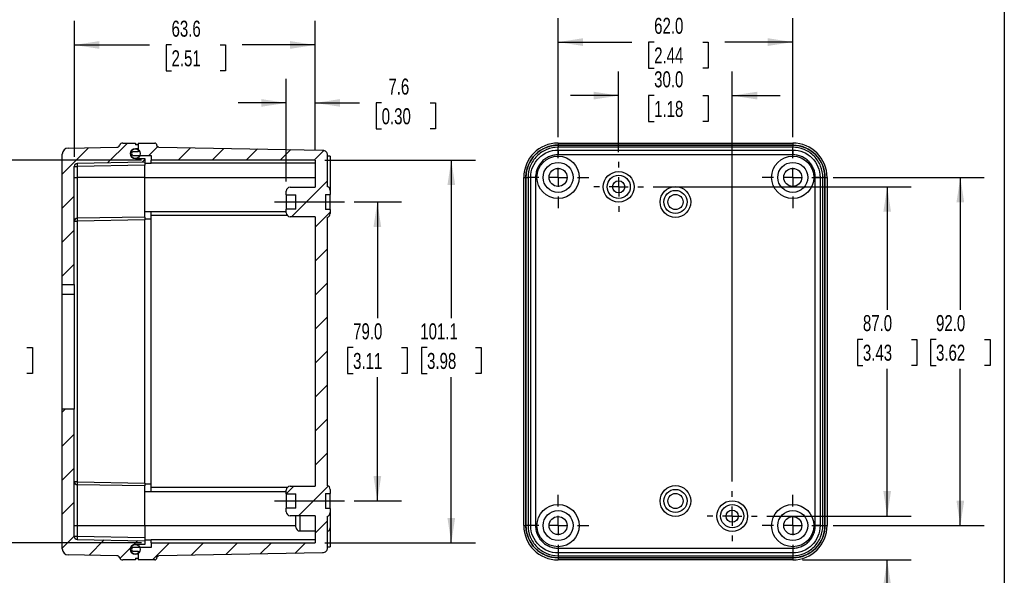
# Model space of a CAD drawing. Header units: millimetres. Extents: x 6 to 273, y 6 to 210.
# Tile 7 of 12: x 143 to 273, y 78 to 151. Entities that reach past the tile are written whole.
import ezdxf

# ---------------------------------------------------------------- set-up
doc = ezdxf.new("R2010")
doc.units = ezdxf.units.MM
doc.linetypes.add('CENTERX2', pattern=[20.32, 12.7, -2.54, 2.54, -2.54])
for name, color, linetype in [('CENTER', 40, 'CENTERX2'), ('DIMENSIONS', 140, 'Continuous'), ('TEXT', 140, 'Continuous')]:
    doc.layers.add(name, color=color, linetype=linetype)
doc.styles.add('SLDTEXTSTYLE0', font='TXT', dxfattribs={"width": 0.7})
doc.dimstyles.new('SLDDIMSTYLE0', dxfattribs={"dimtxt": 2.158008, "dimasz": 3.302, "dimexe": 0, "dimexo": 0.0625, "dimgap": 0.539502, "dimtad": 0, "dimtih": 1, "dimtoh": 1, "dimdec": 1, "dimlfac": 2, "dimrnd": 1e-09, "dimzin": 12, "dimdsep": 46, "dimtxsty": 'SLDTEXTSTYLE0', "dimsah": 1, "dimcen": 0.09, "dimadec": 0, "dimazin": 3, "dimtfac": 1, "dimtdec": 1, "dimtofl": 0, "dimtmove": 0, "dimatfit": 3, "dimfxl": 0, "dimfrac": 2, "dimtolj": 1, "dimtzin": 12, "dimarcsym": 0})
doc.dimstyles.new('SLDDIMSTYLE2', dxfattribs={"dimtxt": 2.158008, "dimasz": 3.302, "dimexe": 0, "dimexo": 0.0625, "dimgap": 0.539502, "dimtad": 0, "dimtih": 1, "dimtoh": 1, "dimdec": 1, "dimlfac": 2, "dimrnd": 1e-09, "dimzin": 12, "dimdsep": 46, "dimtxsty": 'SLDTEXTSTYLE0', "dimsah": 1, "dimcen": 0.09, "dimadec": 0, "dimazin": 3, "dimtfac": 1, "dimtdec": 1, "dimtmove": 0, "dimatfit": 0, "dimfxl": 0, "dimfrac": 2, "dimtolj": 1, "dimtzin": 12, "dimarcsym": 0})
doc.dimstyles.new('SLDDIMSTYLE3', dxfattribs={"dimtxt": 2.158008, "dimasz": 3.302, "dimexe": 0, "dimexo": 0.0625, "dimgap": 0.539502, "dimtad": 0, "dimtih": 1, "dimtoh": 1, "dimdec": 1, "dimlfac": 2, "dimrnd": 1e-09, "dimzin": 4, "dimdsep": 46, "dimtxsty": 'SLDTEXTSTYLE0', "dimsah": 1, "dimcen": 0.09, "dimadec": 0, "dimazin": 1, "dimtfac": 1, "dimtdec": 1, "dimtofl": 0, "dimtmove": 0, "dimatfit": 3, "dimfxl": 0, "dimfrac": 2, "dimtolj": 1, "dimtzin": 12, "dimarcsym": 0})
doc.dimstyles.new('SLDDIMSTYLE4', dxfattribs={"dimtxt": 2.158008, "dimasz": 3.302, "dimexe": 0, "dimexo": 0.0625, "dimgap": 0.539502, "dimtad": 0, "dimtih": 1, "dimtoh": 1, "dimdec": 1, "dimlfac": 2, "dimrnd": 1e-09, "dimzin": 4, "dimdsep": 46, "dimtxsty": 'SLDTEXTSTYLE0', "dimsah": 1, "dimcen": 0.09, "dimadec": 0, "dimazin": 1, "dimtfac": 1, "dimtdec": 1, "dimtmove": 0, "dimatfit": 0, "dimfxl": 0, "dimfrac": 2, "dimtolj": 1, "dimtzin": 12, "dimarcsym": 0})

# ---------------------------------------------------------------- blocks, each defined once
blk = doc.blocks.new('_D_9')
at = {"layer": 'DIMENSIONS'}
for p, q in [((222.1, 133.53), (222.1, 144.19)), ((237.1, 90.03), (237.1, 144.19)), ((222.1, 141.01), (215.75, 141.01)), ((226.79, 141.01), (226.06, 141.01)), ((226.06, 141.01), (226.06, 137.58)), ((233.2, 141.01), (233.92, 141.01)), ((233.92, 141.01), (233.92, 137.58)), ((237.1, 141.01), (243.45, 141.01)), ((226.06, 137.58), (226.79, 137.58)), ((233.92, 137.58), (233.2, 137.58))]:
    blk.add_line(p, q, dxfattribs=at)
for points in [[(222.1, 141.01), (218.8, 141.52), (218.8, 140.5)], [(237.1, 141.01), (240.4, 140.5), (240.4, 141.52)]]:
    blk.add_solid(points, dxfattribs=at)
at = {"layer": 'DIMENSIONS', "char_height": 2.117, "attachment_point": 1, "style": 'SLDTEXTSTYLE0'}
for s, insert in [('30.0', (226.79, 144.22)), ('1.18', (226.79, 140.31))]:
    blk.add_mtext(s, dxfattribs=dict(at, insert=insert))
blk = doc.blocks.new('_D_10')
at = {"layer": 'DIMENSIONS'}
for p, q in [((226.67, 128.96), (260.75, 128.96)), ((257.58, 128.96), (257.58, 112.73)), ((254.37, 108.81), (253.65, 108.81)), ((253.65, 108.81), (253.65, 105.38)), ((260.78, 108.81), (261.51, 108.81)), ((261.51, 108.81), (261.51, 105.38)), ((253.65, 105.38), (254.37, 105.38)), ((261.51, 105.38), (260.78, 105.38)), ((257.58, 85.46), (257.58, 104.9)), ((241.67, 85.46), (260.75, 85.46))]:
    blk.add_line(p, q, dxfattribs=at)
for points in [[(257.58, 128.96), (257.07, 125.66), (258.08, 125.66)], [(257.58, 85.46), (258.08, 88.76), (257.07, 88.76)]]:
    blk.add_solid(points, dxfattribs=at)
at = {"layer": 'DIMENSIONS', "char_height": 2.117, "attachment_point": 1, "style": 'SLDTEXTSTYLE0'}
for s, insert in [('87.0', (254.37, 112.02)), ('3.43', (254.37, 108.11))]:
    blk.add_mtext(s, dxfattribs=dict(at, insert=insert))
blk = doc.blocks.new('_D_11')
at = {"layer": 'DIMENSIONS'}
for p, q in [((257.58, 85.46), (257.58, 91.81)), ((241.67, 85.46), (260.75, 85.46)), ((246.37, 79.68), (260.75, 79.68)), ((257.58, 72.14), (257.58, 79.68)), ((260.65, 72.14), (257.58, 72.14)), ((264.54, 72.14), (263.82, 72.14)), ((263.82, 72.14), (263.82, 68.71)), ((270.95, 72.14), (271.68, 72.14)), ((271.68, 72.14), (271.68, 68.71)), ((263.82, 68.71), (264.54, 68.71)), ((271.68, 68.71), (270.95, 68.71))]:
    blk.add_line(p, q, dxfattribs=at)
for points in [[(257.58, 85.46), (258.08, 88.76), (257.07, 88.76)], [(257.58, 79.68), (257.07, 76.37), (258.08, 76.37)]]:
    blk.add_solid(points, dxfattribs=at)
at = {"layer": 'DIMENSIONS', "char_height": 2.117, "attachment_point": 1, "style": 'SLDTEXTSTYLE0'}
for s, insert in [('11.6', (264.54, 75.35)), ('0.46', (264.54, 71.44))]:
    blk.add_mtext(s, dxfattribs=dict(at, insert=insert))
blk = doc.blocks.new('_D_12')
at = {"layer": 'DIMENSIONS'}
for p, q in [((214.1, 135.54), (214.1, 151.25)), ((245.1, 135.54), (245.1, 151.25)), ((214.1, 148.08), (223.86, 148.08)), ((226.79, 148.08), (226.06, 148.08)), ((226.06, 148.08), (226.06, 144.65)), ((233.2, 148.08), (233.92, 148.08)), ((233.92, 148.08), (233.92, 144.65)), ((245.1, 148.08), (236.12, 148.08)), ((226.06, 144.65), (226.79, 144.65)), ((233.92, 144.65), (233.2, 144.65))]:
    blk.add_line(p, q, dxfattribs=at)
for points in [[(214.1, 148.08), (217.4, 147.57), (217.4, 148.59)], [(245.1, 148.08), (241.8, 148.59), (241.8, 147.57)]]:
    blk.add_solid(points, dxfattribs=at)
at = {"layer": 'DIMENSIONS', "char_height": 2.117, "attachment_point": 1, "style": 'SLDTEXTSTYLE0'}
for s, insert in [('62.0', (226.79, 151.29)), ('2.44', (226.79, 147.38))]:
    blk.add_mtext(s, dxfattribs=dict(at, insert=insert))
blk = doc.blocks.new('_D_13')
at = {"layer": 'DIMENSIONS'}
for p, q in [((250.44, 130.21), (270.41, 130.21)), ((267.24, 130.21), (267.24, 112.73)), ((264.03, 108.81), (263.31, 108.81)), ((263.31, 108.81), (263.31, 105.38)), ((270.44, 108.81), (271.17, 108.81)), ((271.17, 108.81), (271.17, 105.38)), ((263.31, 105.38), (264.03, 105.38)), ((271.17, 105.38), (270.44, 105.38)), ((267.24, 84.21), (267.24, 104.9)), ((250.44, 84.21), (270.41, 84.21))]:
    blk.add_line(p, q, dxfattribs=at)
for points in [[(267.24, 130.21), (266.73, 126.91), (267.75, 126.91)], [(267.24, 84.21), (267.75, 87.51), (266.73, 87.51)]]:
    blk.add_solid(points, dxfattribs=at)
at = {"layer": 'DIMENSIONS', "char_height": 2.117, "attachment_point": 1, "style": 'SLDTEXTSTYLE0'}
for s, insert in [('92.0', (264.03, 112.02)), ('3.62', (264.03, 108.11))]:
    blk.add_mtext(s, dxfattribs=dict(at, insert=insert))
blk = doc.blocks.new('SW_CENTERMARKSYMBOL_5')
at = {"layer": 'CENTER', "color": 0}
for p, q in [((0, 2.54), (0, 3.3)), ((-2.54, 0), (-3.3, 0)), ((0, 0), (-1.27, 0)), ((0, 0), (0, 1.27)), ((0, 0), (0, -1.27)), ((0, 0), (1.27, 0)), ((2.54, 0), (3.3, 0)), ((0, -2.54), (0, -3.3))]:
    blk.add_line(p, q, dxfattribs=at)
blk = doc.blocks.new('SW_CENTERMARKSYMBOL_6')
at = {"layer": 'CENTER', "color": 0}
for p, q in [((0, 2.54), (0, 3.3)), ((-2.54, 0), (-3.3, 0)), ((0, 0), (-1.27, 0)), ((0, 0), (0, 1.27)), ((0, 0), (0, -1.27)), ((0, 0), (1.27, 0)), ((2.54, 0), (3.3, 0)), ((0, -2.54), (0, -3.3))]:
    blk.add_line(p, q, dxfattribs=at)
blk = doc.blocks.new('SW_CENTERMARKSYMBOL_7')
at = {"layer": 'CENTER', "color": 0}
for p, q in [((0, 2.54), (0, 4.064)), ((-2.54, 0), (-4.064, 0)), ((0, 0), (-1.27, 0)), ((0, 0), (0, 1.27)), ((0, 0), (0, -1.27)), ((0, 0), (1.27, 0)), ((2.54, 0), (4.064, 0)), ((0, -2.54), (0, -4.064))]:
    blk.add_line(p, q, dxfattribs=at)
blk = doc.blocks.new('SW_CENTERMARKSYMBOL_8')
at = {"layer": 'CENTER', "color": 0}
for p, q in [((0, 2.54), (0, 4.064)), ((-2.54, 0), (-4.064, 0)), ((0, 0), (-1.27, 0)), ((0, 0), (0, 1.27)), ((0, 0), (0, -1.27)), ((0, 0), (1.27, 0)), ((2.54, 0), (4.064, 0)), ((0, -2.54), (0, -4.064))]:
    blk.add_line(p, q, dxfattribs=at)
blk = doc.blocks.new('SW_CENTERMARKSYMBOL_9')
at = {"layer": 'CENTER', "color": 0}
for p, q in [((0, 2.54), (0, 4.064)), ((-2.54, 0), (-4.064, 0)), ((0, 0), (-1.27, 0)), ((0, 0), (0, 1.27)), ((0, 0), (0, -1.27)), ((0, 0), (1.27, 0)), ((2.54, 0), (4.064, 0)), ((0, -2.54), (0, -4.064))]:
    blk.add_line(p, q, dxfattribs=at)
blk = doc.blocks.new('SW_CENTERMARKSYMBOL_10')
at = {"layer": 'CENTER', "color": 0}
for p, q in [((0, 2.54), (0, 4.064)), ((-2.54, 0), (-4.064, 0)), ((0, 0), (-1.27, 0)), ((0, 0), (0, 1.27)), ((0, 0), (0, -1.27)), ((0, 0), (1.27, 0)), ((2.54, 0), (4.064, 0)), ((0, -2.54), (0, -4.064))]:
    blk.add_line(p, q, dxfattribs=at)
blk = doc.blocks.new('_D_14')
at = {"layer": 'DIMENSIONS'}
for p, q in [((187.15, 126.96), (193.4, 126.96)), ((190.22, 126.96), (190.22, 111.63)), ((187.02, 107.72), (186.29, 107.72)), ((186.29, 107.72), (186.29, 104.29)), ((193.43, 107.72), (194.15, 107.72)), ((194.15, 107.72), (194.15, 104.29)), ((186.29, 104.29), (187.02, 104.29)), ((194.15, 104.29), (193.43, 104.29)), ((190.22, 87.46), (190.22, 103.8)), ((187.15, 87.46), (193.4, 87.46))]:
    blk.add_line(p, q, dxfattribs=at)
for points in [[(190.22, 126.96), (189.71, 123.66), (190.73, 123.66)], [(190.22, 87.46), (190.73, 90.76), (189.71, 90.76)]]:
    blk.add_solid(points, dxfattribs=at)
at = {"layer": 'DIMENSIONS', "char_height": 2.117, "attachment_point": 1, "style": 'SLDTEXTSTYLE0'}
for s, insert in [('79.0', (187.02, 110.93)), ('3.11', (187.02, 107.02))]:
    blk.add_mtext(s, dxfattribs=dict(at, insert=insert))
blk = doc.blocks.new('_D_15')
at = {"layer": 'DIMENSIONS'}
for p, q in [((150.19, 132.94), (150.19, 150.88)), ((182, 133.76), (182, 150.88)), ((150.19, 147.7), (160.11, 147.7)), ((163.03, 147.7), (162.31, 147.7)), ((162.31, 147.7), (162.31, 144.27)), ((169.44, 147.7), (170.17, 147.7)), ((170.17, 147.7), (170.17, 144.27)), ((182, 147.7), (172.37, 147.7)), ((162.31, 144.27), (163.03, 144.27)), ((170.17, 144.27), (169.44, 144.27))]:
    blk.add_line(p, q, dxfattribs=at)
for points in [[(150.19, 147.7), (153.49, 147.19), (153.49, 148.21)], [(182, 147.7), (178.7, 148.21), (178.7, 147.19)]]:
    blk.add_solid(points, dxfattribs=at)
at = {"layer": 'DIMENSIONS', "char_height": 2.117, "attachment_point": 1, "style": 'SLDTEXTSTYLE0'}
for s, insert in [('63.6', (163.03, 150.91)), ('2.51', (163.03, 147))]:
    blk.add_mtext(s, dxfattribs=dict(at, insert=insert))
blk = doc.blocks.new('_D_16')
at = {"layer": 'DIMENSIONS'}
for p, q in [((178.19, 129.66), (178.19, 143.22)), ((182, 133.76), (182, 143.22)), ((178.19, 140.04), (171.84, 140.04)), ((182, 140.04), (187.86, 140.04)), ((190.79, 140.04), (190.06, 140.04)), ((190.06, 140.04), (190.06, 136.61)), ((197.2, 140.04), (197.92, 140.04)), ((197.92, 140.04), (197.92, 136.61)), ((190.06, 136.61), (190.79, 136.61)), ((197.92, 136.61), (197.2, 136.61))]:
    blk.add_line(p, q, dxfattribs=at)
for points in [[(178.19, 140.04), (174.89, 140.55), (174.89, 139.54)], [(182, 140.04), (185.3, 139.54), (185.3, 140.55)]]:
    blk.add_solid(points, dxfattribs=at)
at = {"layer": 'DIMENSIONS', "char_height": 2.117, "attachment_point": 1, "style": 'SLDTEXTSTYLE0'}
for s, insert in [('7.6', (191.68, 143.26)), ('0.30', (190.79, 139.34))]:
    blk.add_mtext(s, dxfattribs=dict(at, insert=insert))
blk = doc.blocks.new('_D_17')
at = {"layer": 'DIMENSIONS'}
for p, q in [((159.08, 132.49), (137.54, 132.49)), ((140.71, 132.49), (140.71, 111.63)), ((137.51, 107.72), (136.78, 107.72)), ((136.78, 107.72), (136.78, 104.29)), ((143.92, 107.72), (144.64, 107.72)), ((144.64, 107.72), (144.64, 104.29)), ((136.78, 104.29), (137.51, 104.29)), ((144.64, 104.29), (143.92, 104.29)), ((140.71, 81.93), (140.71, 103.8)), ((159.08, 81.93), (137.54, 81.93))]:
    blk.add_line(p, q, dxfattribs=at)
for points in [[(140.71, 132.49), (140.2, 129.19), (141.22, 129.19)], [(140.71, 81.93), (141.22, 85.23), (140.2, 85.23)]]:
    blk.add_solid(points, dxfattribs=at)
at = {"layer": 'DIMENSIONS', "char_height": 2.117, "attachment_point": 1, "style": 'SLDTEXTSTYLE0'}
for s, insert in [('101.1', (136.61, 110.93)), ('3.98', (137.51, 107.02))]:
    blk.add_mtext(s, dxfattribs=dict(at, insert=insert))
blk = doc.blocks.new('_D_18')
at = {"layer": 'DIMENSIONS'}
for p, q in [((183.27, 132.49), (203.17, 132.49)), ((199.99, 132.49), (199.99, 111.63)), ((196.79, 107.72), (196.06, 107.72)), ((196.06, 107.72), (196.06, 104.29)), ((203.2, 107.72), (203.92, 107.72)), ((203.92, 107.72), (203.92, 104.29)), ((196.06, 104.29), (196.79, 104.29)), ((203.92, 104.29), (203.2, 104.29)), ((199.99, 81.93), (199.99, 103.8)), ((183.27, 81.93), (203.17, 81.93))]:
    blk.add_line(p, q, dxfattribs=at)
for points in [[(199.99, 132.49), (199.48, 129.19), (200.5, 129.19)], [(199.99, 81.93), (200.5, 85.23), (199.48, 85.23)]]:
    blk.add_solid(points, dxfattribs=at)
at = {"layer": 'DIMENSIONS', "char_height": 2.117, "attachment_point": 1, "style": 'SLDTEXTSTYLE0'}
for s, insert in [('101.1', (195.89, 110.93)), ('3.98', (196.79, 107.02))]:
    blk.add_mtext(s, dxfattribs=dict(at, insert=insert))

msp = doc.modelspace()

# ---------------------------------------------------------------- hatches: boundary and pattern name
at = {"layer": 'CENTER', "linetype": 'Continuous', "lineweight": 18}
h = msp.add_hatch(dxfattribs=at)
h.set_pattern_fill('ANSI31', color=256, style=0)
edge = h.paths.add_edge_path(flags=0)
edge.add_line((158.251, 133.981), (158.632, 133.981))
edge.add_line((158.632, 133.981), (158.632, 134.489))
edge.add_line((158.632, 134.489), (158.251, 134.489))
edge.add_line((158.251, 134.489), (158.251, 134.743))
edge.add_line((158.251, 134.743), (156.575, 134.743))
edge.add_arc((156.575, 134.324), 0.419, 90, 160.4443)
edge.add_arc((155.785, 134.604), 0.419, 271, 340.4443, ccw=False)
edge.add_line((155.792, 134.185), (149.385, 134.073))
edge.add_arc((149.399, 133.273), 0.8, 91, 180)
edge.add_line((148.599, 133.273), (148.599, 116.036))
edge.add_line((148.599, 116.036), (150.186, 116.036))
edge.add_line((150.186, 116.036), (150.186, 131.665))
edge.add_arc((150.567, 131.665), 0.381, 91, 180, ccw=False)
edge.add_line((150.561, 132.046), (159.521, 132.203))
edge.add_line((159.521, 132.203), (159.521, 132.711))
edge.add_line((159.521, 132.711), (158.251, 132.711))
edge.add_arc((158.251, 133.346), 0.635, 90, 270, ccw=False)
h = msp.add_hatch(dxfattribs=at)
h.set_pattern_fill('ANSI31', color=256, style=0)
edge = h.paths.add_edge_path(flags=0)
edge.add_arc((160.813, 79.955), 0.279, 270, 360)
edge.add_line((161.092, 79.955), (161.092, 79.958))
edge.add_spline(control_points=[(161.092, 79.958), (161.092, 80.233), (161.367, 80.237)], knot_values=[0, 0, 0, 1, 1, 1], weights=[1, 0.7129382, 1], degree=2, periodic=0)
edge.add_line((161.367, 80.237), (182.963, 80.595))
edge.add_spline(control_points=[(182.963, 80.595), (183.587, 80.605), (183.587, 81.23)], knot_values=[0, 0, 0, 1, 1, 1], weights=[1, 0.7129382, 1], degree=2, periodic=0)
edge.add_line((183.587, 81.23), (183.587, 85.432))
edge.add_arc((183.482, 85.932), 0.51, 281.88116, 360)
edge.add_line((183.992, 85.932), (183.992, 86.461))
edge.add_line((183.992, 86.461), (183.357, 86.461))
edge.add_line((183.357, 86.461), (183.357, 88.461))
edge.add_line((183.357, 88.461), (183.992, 88.461))
edge.add_line((183.992, 88.461), (183.992, 88.99))
edge.add_arc((183.482, 88.99), 0.51, 0, 78.11884)
edge.add_line((183.587, 89.489), (183.587, 124.93))
edge.add_arc((183.482, 125.429), 0.51, 281.88116, 360)
edge.add_line((183.992, 125.429), (183.992, 125.958))
edge.add_line((183.992, 125.958), (183.357, 125.958))
edge.add_line((183.357, 125.958), (183.357, 127.958))
edge.add_line((183.357, 127.958), (183.992, 127.958))
edge.add_line((183.992, 127.958), (183.992, 128.486))
edge.add_arc((183.482, 128.486), 0.51, 0, 78.11884)
edge.add_line((183.587, 128.985), (183.587, 133.188))
edge.add_spline(control_points=[(183.587, 133.188), (183.587, 133.813), (182.963, 133.823)], knot_values=[0, 0, 0, 1, 1, 1], weights=[1, 0.7129382, 1], degree=2, periodic=0)
edge.add_line((182.963, 133.823), (161.367, 134.181))
edge.add_spline(control_points=[(161.367, 134.181), (161.092, 134.185), (161.092, 134.46)], knot_values=[0, 0, 0, 1, 1, 1], weights=[1, 0.7129382, 1], degree=2, periodic=0)
edge.add_line((161.092, 134.46), (161.092, 134.463))
edge.add_arc((160.813, 134.463), 0.279, 0, 90)
edge.add_line((160.813, 134.743), (158.632, 134.743))
edge.add_line((158.632, 134.743), (158.632, 133.6))
edge.add_line((158.632, 133.6), (157.997, 133.6))
edge.add_arc((157.997, 133.345), 0.255, 90, 179.7753)
edge.add_arc((157.997, 133.347), 0.255, 180.2247, 270)
edge.add_line((157.997, 133.092), (160.347, 133.092))
edge.add_line((160.347, 133.092), (160.347, 132.49))
edge.add_line((160.347, 132.49), (182.002, 132.49))
edge.add_line((182.002, 132.49), (182.002, 128.899))
edge.add_line((182.002, 128.899), (178.702, 128.899))
edge.add_arc((178.702, 128.389), 0.51, 90, 180)
edge.add_line((178.192, 128.389), (178.192, 127.885))
edge.add_line((178.192, 127.885), (179.462, 127.885))
edge.add_line((179.462, 127.885), (179.462, 126.03))
edge.add_line((179.462, 126.03), (178.192, 126.03))
edge.add_line((178.192, 126.03), (178.192, 125.526))
edge.add_arc((178.702, 125.526), 0.51, 180, 270)
edge.add_line((178.702, 125.016), (182.002, 125.016))
edge.add_line((182.002, 125.016), (182.002, 89.402))
edge.add_line((182.002, 89.402), (178.702, 89.402))
edge.add_arc((178.702, 88.892), 0.51, 90, 180)
edge.add_line((178.192, 88.892), (178.192, 88.388))
edge.add_line((178.192, 88.388), (179.462, 88.388))
edge.add_line((179.462, 88.388), (179.462, 86.533))
edge.add_line((179.462, 86.533), (178.192, 86.533))
edge.add_line((178.192, 86.533), (178.192, 86.029))
edge.add_arc((178.702, 86.029), 0.51, 180, 270)
edge.add_line((178.702, 85.519), (182.002, 85.519))
edge.add_line((182.002, 85.519), (182.002, 81.928))
edge.add_line((182.002, 81.928), (160.347, 81.928))
edge.add_line((160.347, 81.928), (160.347, 81.326))
edge.add_line((160.347, 81.326), (157.997, 81.326))
edge.add_arc((157.997, 81.071), 0.255, 90, 179.77533)
edge.add_arc((157.997, 81.073), 0.255, 180.22467, 270)
edge.add_line((157.997, 80.818), (158.632, 80.818))
edge.add_line((158.632, 80.818), (158.632, 79.675))
edge.add_line((158.632, 79.675), (160.813, 79.675))
h = msp.add_hatch(dxfattribs=at)
h.set_pattern_fill('ANSI31', color=256, style=0)
edge = h.paths.add_edge_path(flags=0)
edge.add_arc((158.251, 133.346), 0.635, 0, 360)
h = msp.add_hatch(dxfattribs=at)
h.set_pattern_fill('ANSI31', color=256, style=0)
edge = h.paths.add_edge_path(flags=0)
edge.add_line((158.632, 79.929), (158.632, 80.437))
edge.add_line((158.632, 80.437), (158.251, 80.437))
edge.add_arc((158.251, 81.072), 0.635, 90, 270, ccw=False)
edge.add_line((158.251, 81.707), (159.521, 81.707))
edge.add_line((159.521, 81.707), (159.521, 82.215))
edge.add_line((159.521, 82.215), (150.561, 82.372))
edge.add_arc((150.567, 82.753), 0.381, 180, 269, ccw=False)
edge.add_line((150.186, 82.753), (150.186, 99.583))
edge.add_line((150.186, 99.583), (148.599, 99.583))
edge.add_line((148.599, 99.583), (148.599, 81.145))
edge.add_arc((149.399, 81.145), 0.8, 180, 269)
edge.add_line((149.385, 80.345), (155.792, 80.233))
edge.add_arc((155.785, 79.814), 0.419, 19.5557, 89, ccw=False)
edge.add_arc((156.575, 80.095), 0.419, 199.5557, 270)
edge.add_line((156.575, 79.675), (158.251, 79.675))
edge.add_line((158.251, 79.675), (158.251, 79.929))
edge.add_line((158.251, 79.929), (158.632, 79.929))
h = msp.add_hatch(dxfattribs=at)
h.set_pattern_fill('ANSI31', color=256, style=0)
edge = h.paths.add_edge_path(flags=0)
edge.add_arc((158.251, 81.072), 0.635, 0, 360)

# ---------------------------------------------------------------- linework, layer by layer
at = {"color": 7, "linetype": 'Continuous', "lineweight": 25}
for p, q in [((149.385, 134.073), (155.792, 134.185)), ((156.575, 134.743), (158.251, 134.743)), ((158.251, 134.743), (158.251, 134.489)), ((158.632, 134.489), (158.251, 134.489)), ((158.632, 134.743), (158.632, 133.6)), ((158.632, 134.743), (160.813, 134.743)), ((158.632, 134.489), (158.632, 133.981)), ((161.092, 134.463), (161.092, 134.46)), ((161.367, 134.181), (182.963, 133.823)), ((214.102, 134.743), (245.103, 134.743)), ((214.102, 134.743), (214.102, 134.463)), ((245.103, 134.463), (214.102, 134.463)), ((214.102, 134.46), (214.102, 134.181)), ((214.102, 134.46), (245.103, 134.46)), ((245.103, 134.181), (214.102, 134.181)), ((245.103, 134.743), (245.103, 134.463)), ((245.103, 134.46), (245.103, 134.181)), ((148.599, 116.036), (148.599, 133.273)), ((158.632, 133.6), (157.997, 133.6)), ((157.997, 133.092), (160.347, 133.092)), ((158.632, 133.981), (158.251, 133.981)), ((158.251, 132.711), (159.521, 132.711)), ((158.632, 133.981), (158.632, 133.854)), ((159.521, 132.711), (159.521, 132.203)), ((160.347, 133.092), (160.347, 132.49)), ((183.587, 133.188), (183.587, 128.985)), ((183.992, 133.003), (183.587, 133.003)), ((183.992, 133.003), (183.992, 128.486)), ((214.102, 133.823), (214.102, 133.188)), ((214.102, 133.823), (245.103, 133.823)), ((245.103, 133.188), (214.102, 133.188)), ((245.103, 133.823), (245.103, 133.188)), ((150.186, 116.036), (150.186, 131.665)), ((150.186, 131.665), (150.561, 131.665)), ((159.521, 132.203), (150.561, 132.046)), ((159.521, 131.822), (150.561, 131.665)), ((150.561, 131.665), (150.561, 130.209)), ((159.521, 132.076), (160.347, 132.076)), ((159.521, 130.209), (159.521, 131.822)), ((182.002, 132.49), (160.347, 132.49)), ((160.347, 132.076), (160.347, 132.49)), ((182.002, 132.076), (160.347, 132.076)), ((182.002, 132.49), (182.002, 128.899)), ((150.186, 130.209), (150.561, 130.209)), ((150.561, 130.209), (150.561, 124.807)), ((159.521, 130.209), (150.561, 130.209)), ((159.521, 124.964), (159.521, 130.209)), ((159.521, 130.209), (182.002, 130.209)), ((209.569, 84.209), (209.569, 130.209)), ((209.569, 130.209), (209.848, 130.209)), ((209.848, 130.209), (209.848, 84.209)), ((209.851, 130.209), (210.13, 130.209)), ((209.851, 84.209), (209.851, 130.209)), ((210.13, 130.209), (210.13, 84.209)), ((210.488, 84.209), (210.488, 130.209)), ((211.123, 130.209), (210.488, 130.209)), ((211.123, 130.209), (211.123, 84.209)), ((248.083, 84.209), (248.083, 130.209)), ((248.718, 130.209), (248.083, 130.209)), ((248.718, 130.209), (248.718, 84.209)), ((249.075, 84.209), (249.075, 130.209)), ((249.355, 130.209), (249.075, 130.209)), ((249.355, 130.209), (249.355, 84.209)), ((249.358, 84.209), (249.358, 130.209)), ((249.358, 130.209), (249.637, 130.209)), ((249.637, 130.209), (249.637, 84.209)), ((178.702, 128.899), (182.002, 128.899)), ((178.192, 127.885), (178.192, 128.389)), ((178.192, 127.885), (179.462, 127.885)), ((178.192, 127.885), (178.192, 126.03)), ((179.462, 126.03), (179.462, 127.885)), ((183.357, 127.958), (183.992, 127.958)), ((183.357, 127.958), (183.357, 125.958)), ((183.992, 128.486), (183.992, 127.958)), ((183.992, 125.958), (183.992, 127.958)), ((159.521, 124.964), (150.561, 124.807)), ((159.521, 125.686), (178.192, 125.686)), ((159.521, 125.686), (160.347, 125.686)), ((160.347, 125.188), (160.347, 125.686)), ((178.32, 125.188), (160.347, 125.188)), ((160.347, 89.23), (160.347, 125.188)), ((178.192, 125.526), (178.192, 126.03)), ((179.462, 126.03), (178.192, 126.03)), ((182.002, 125.016), (178.702, 125.016)), ((182.002, 125.016), (182.002, 89.402)), ((183.992, 125.958), (183.357, 125.958)), ((183.587, 124.93), (183.587, 89.489)), ((183.992, 125.958), (183.992, 125.429)), ((150.186, 124.426), (150.561, 124.426)), ((159.521, 124.583), (150.561, 124.426)), ((150.561, 124.426), (150.561, 89.992)), ((160.347, 124.67), (159.521, 124.67)), ((159.521, 89.835), (159.521, 124.583)), ((148.599, 116.036), (150.186, 116.036)), ((148.599, 114.732), (148.599, 116.036)), ((150.186, 116.036), (150.186, 114.732)), ((148.599, 99.583), (148.599, 114.732)), ((150.186, 114.732), (148.599, 114.732)), ((150.186, 114.732), (150.186, 99.583)), ((148.599, 81.145), (148.599, 99.583)), ((150.186, 99.583), (148.599, 99.583)), ((150.186, 82.753), (150.186, 99.583)), ((150.561, 89.992), (150.186, 89.992)), ((150.561, 89.992), (159.521, 89.835)), ((150.561, 89.611), (150.561, 84.209)), ((159.521, 89.454), (150.561, 89.611)), ((159.521, 89.748), (160.347, 89.748)), ((159.521, 84.209), (159.521, 89.454)), ((159.521, 88.732), (178.192, 88.732)), ((159.521, 88.732), (160.347, 88.732)), ((178.32, 89.23), (160.347, 89.23)), ((160.347, 88.732), (160.347, 89.23)), ((178.192, 88.388), (178.192, 88.892)), ((178.702, 89.402), (182.002, 89.402)), ((183.357, 88.461), (183.992, 88.461)), ((183.357, 88.461), (183.357, 86.461)), ((183.992, 88.99), (183.992, 88.461)), ((183.992, 86.461), (183.992, 88.461)), ((178.192, 88.388), (179.462, 88.388)), ((178.192, 88.388), (178.192, 86.533)), ((179.462, 86.533), (179.462, 88.388)), ((178.192, 86.029), (178.192, 86.533)), ((179.462, 86.533), (178.192, 86.533)), ((183.992, 86.461), (183.357, 86.461)), ((183.992, 86.461), (183.992, 85.932)), ((183.992, 85.932), (183.992, 83.93)), ((182.002, 85.519), (178.702, 85.519)), ((179.462, 84.007), (179.462, 85.519)), ((179.972, 85.519), (179.972, 83.497)), ((182.002, 85.519), (182.002, 81.928)), ((183.587, 85.432), (183.587, 81.23)), ((150.186, 84.209), (150.561, 84.209)), ((150.561, 84.209), (150.561, 82.753)), ((150.561, 84.209), (159.521, 84.209)), ((159.521, 84.209), (159.521, 82.596)), ((159.521, 84.209), (179.462, 84.209)), ((179.972, 83.497), (182.002, 83.497)), ((183.992, 83.93), (183.992, 81.415)), ((209.569, 84.209), (209.848, 84.209)), ((210.13, 84.209), (209.851, 84.209)), ((211.123, 84.209), (210.488, 84.209)), ((248.718, 84.209), (248.083, 84.209)), ((249.075, 84.209), (249.355, 84.209)), ((249.358, 84.209), (249.637, 84.209)), ((150.561, 82.753), (150.186, 82.753)), ((159.521, 82.596), (150.561, 82.753)), ((150.561, 82.372), (159.521, 82.215)), ((159.521, 82.342), (160.347, 82.342)), ((159.521, 82.215), (159.521, 81.707)), ((182.002, 82.342), (160.347, 82.342)), ((160.347, 81.928), (160.347, 82.342)), ((160.347, 81.326), (157.997, 81.326)), ((157.997, 80.818), (158.632, 80.818)), ((159.521, 81.707), (158.251, 81.707)), ((158.632, 80.818), (158.632, 79.675)), ((160.347, 81.928), (160.347, 81.326)), ((160.347, 81.928), (182.002, 81.928)), ((183.587, 81.415), (183.992, 81.415)), ((214.102, 81.23), (245.103, 81.23)), ((214.102, 81.23), (214.102, 80.595)), ((245.103, 81.23), (245.103, 80.595)), ((155.792, 80.233), (149.385, 80.345)), ((158.251, 79.675), (156.575, 79.675)), ((158.632, 80.437), (158.251, 80.437)), ((158.251, 79.929), (158.632, 79.929)), ((158.251, 79.929), (158.251, 79.675)), ((158.632, 80.564), (158.632, 80.437)), ((158.632, 80.437), (158.632, 79.929)), ((160.813, 79.675), (158.632, 79.675)), ((161.092, 79.958), (161.092, 79.955)), ((182.963, 80.595), (161.367, 80.237)), ((245.103, 80.595), (214.102, 80.595)), ((214.102, 80.237), (245.103, 80.237)), ((214.102, 80.237), (214.102, 79.958)), ((245.103, 79.958), (214.102, 79.958)), ((214.102, 79.955), (245.103, 79.955)), ((214.102, 79.955), (214.102, 79.675)), ((245.103, 79.675), (214.102, 79.675)), ((245.103, 80.237), (245.103, 79.958)), ((245.103, 79.955), (245.103, 79.675))]:
    msp.add_line(p, q, dxfattribs=at)
for centre, radius in [((158.251, 133.346), 0.635), ((214.102, 130.209), 2.794), ((245.103, 130.209), 2.794), ((214.102, 130.209), 1.981), ((214.102, 130.209), 1.191), ((245.103, 130.209), 1.981), ((245.103, 130.209), 1.191), ((222.103, 128.959), 2.028), ((222.103, 128.959), 1.529), ((222.103, 128.959), 0.8), ((229.603, 126.958), 2.028), ((229.603, 126.958), 1.529), ((229.603, 126.958), 1), ((229.603, 87.461), 2.028), ((229.603, 87.461), 1.529), ((229.603, 87.461), 1), ((237.103, 85.459), 2.028), ((214.102, 84.209), 2.794), ((214.102, 84.209), 1.981), ((237.103, 85.459), 1.529), ((237.103, 85.459), 0.8), ((245.103, 84.209), 2.794), ((245.103, 84.209), 1.981), ((214.102, 84.209), 1.191), ((245.103, 84.209), 1.191), ((158.251, 81.072), 0.635)]:
    msp.add_circle(centre, radius, dxfattribs=at)
for centre, radius, start, end in [((149.399, 133.273), 0.8, 91, 180), ((155.785, 134.604), 0.419, 271, 340.4443), ((156.575, 134.324), 0.419, 90, 160.4443), ((160.813, 134.463), 0.279, 0, 90), ((214.102, 130.209), 4.534, 90, 180), ((214.102, 130.209), 4.255, 90, 180), ((245.103, 130.209), 4.534, 360, 90), ((245.103, 130.209), 4.254, 360, 90), ((158.251, 133.346), 0.635, 90, 270), ((157.997, 133.345), 0.255, 90, 179.7753), ((157.997, 133.347), 0.255, 180.2247, 270), ((150.567, 131.665), 0.381, 91, 180), ((151.505, 131.967), 0.948, 175.20948, 181.96489), ((166.914, 131.967), 16.356, 180.11385, 181.05737), ((178.702, 128.389), 0.51, 90, 180), ((183.482, 128.486), 0.51, 0, 78.11884), ((178.702, 125.526), 0.51, 180, 270), ((183.482, 125.429), 0.51, 281.88116, 0), ((150.567, 124.426), 0.381, 91, 180), ((151.505, 124.728), 0.948, 175.20948, 181.96489), ((166.914, 124.728), 16.356, 180.11385, 181.05737), ((150.567, 89.992), 0.381, 180, 269), ((156.02, 89.801), 5.462, 178.00162, 181.99838), ((178.702, 88.892), 0.51, 90, 180), ((183.482, 88.99), 0.51, 0, 78.11884), ((178.702, 86.029), 0.51, 180, 270), ((183.482, 85.932), 0.51, 281.88116, 0), ((179.972, 84.007), 0.51, 180, 270), ((183.482, 83.93), 0.51, 281.88116, 0), ((214.102, 84.209), 4.534, 180, 270), ((214.102, 84.209), 4.255, 180, 270), ((245.103, 84.209), 4.255, 270, 0), ((245.103, 84.209), 4.534, 270, 0), ((150.567, 82.753), 0.381, 180, 269), ((151.505, 82.451), 0.948, 178.03512, 184.79052), ((166.914, 82.451), 16.356, 178.94263, 179.88615), ((149.399, 81.145), 0.8, 180, 269), ((158.251, 81.072), 0.635, 90, 270), ((157.997, 81.071), 0.255, 90, 179.77533), ((157.997, 81.073), 0.255, 180.22467, 270), ((155.785, 79.814), 0.419, 19.5557, 89), ((156.575, 80.095), 0.419, 199.5557, 270), ((160.813, 79.955), 0.279, 270, 0)]:
    msp.add_arc(centre, radius, start, end, dxfattribs=at)
for points, knots in [([(161.367, 134.181), (161.335, 134.181), (161.299, 134.188), (161.232, 134.216), (161.199, 134.237), (161.146, 134.291), (161.125, 134.324), (161.098, 134.392), (161.092, 134.428), (161.092, 134.46)], [0, 0, 0, 0, 0.25, 0.25, 0.5, 0.5, 0.75, 0.75, 1, 1, 1, 1]), ([(209.851, 130.209), (209.851, 130.49), (209.879, 130.766), (209.96, 131.173), (209.993, 131.308), (210.074, 131.575), (210.121, 131.708), (210.281, 132.094), (210.412, 132.337), (210.721, 132.8), (210.9, 133.019), (211.291, 133.411), (211.505, 133.586), (211.854, 133.819), (211.974, 133.892), (212.219, 134.023), (212.344, 134.082), (212.6, 134.189), (212.73, 134.235), (212.996, 134.316), (213.132, 134.35), (213.544, 134.432), (213.822, 134.46), (214.102, 134.46)], [0, 0, 0, 0, 0.001660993, 0.001660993, 0.00249149, 0.00249149, 0.003321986, 0.003321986, 0.004982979, 0.004982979, 0.006643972, 0.006643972, 0.008304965, 0.008304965, 0.009135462, 0.009135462, 0.009965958, 0.009965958, 0.010796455, 0.010796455, 0.011626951, 0.011626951, 0.013287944, 0.013287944, 0.013287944, 0.013287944]), ([(245.103, 134.46), (245.384, 134.46), (245.66, 134.432), (246.068, 134.352), (246.202, 134.318), (246.469, 134.237), (246.602, 134.19), (246.988, 134.03), (247.232, 133.899), (247.694, 133.591), (247.913, 133.412), (248.305, 133.02), (248.481, 132.806), (248.714, 132.458), (248.786, 132.337), (248.917, 132.092), (248.977, 131.967), (249.083, 131.711), (249.13, 131.581), (249.211, 131.315), (249.245, 131.179), (249.327, 130.767), (249.355, 130.489), (249.355, 130.209)], [0, 0, 0, 0, 0.001660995, 0.001660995, 0.002491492, 0.002491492, 0.00332199, 0.00332199, 0.004982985, 0.004982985, 0.00664398, 0.00664398, 0.008304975, 0.008304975, 0.009135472, 0.009135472, 0.009965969, 0.009965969, 0.010796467, 0.010796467, 0.011626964, 0.011626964, 0.013287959, 0.013287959, 0.013287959, 0.013287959]), ([(182.963, 133.823), (183.037, 133.822), (183.117, 133.807), (183.271, 133.744), (183.344, 133.695), (183.466, 133.572), (183.513, 133.497), (183.574, 133.342), (183.587, 133.262), (183.587, 133.188)], [0, 0, 0, 0, 0.25, 0.25, 0.5, 0.5, 0.75, 0.75, 1, 1, 1, 1]), ([(214.102, 133.188), (213.906, 133.188), (213.712, 133.169), (213.427, 133.112), (213.333, 133.089), (213.145, 133.032), (213.052, 132.999), (212.782, 132.887), (212.611, 132.795), (212.287, 132.579), (212.134, 132.454), (211.859, 132.179), (211.736, 132.029), (211.572, 131.785), (211.522, 131.7), (211.43, 131.529), (211.388, 131.441), (211.276, 131.172), (211.219, 130.985), (211.142, 130.6), (211.123, 130.405), (211.123, 130.209)], [0, 0, 0, 0, 0.0011636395, 0.0011636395, 0.0017454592, 0.0017454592, 0.0023272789, 0.0023272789, 0.0034909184, 0.0034909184, 0.0046545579, 0.0046545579, 0.0058181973, 0.0058181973, 0.0064000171, 0.0064000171, 0.0069818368, 0.0069818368, 0.0081454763, 0.0081454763, 0.0093091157, 0.0093091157, 0.0093091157, 0.0093091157]), ([(248.083, 130.209), (248.083, 130.405), (248.063, 130.599), (248.007, 130.884), (247.983, 130.979), (247.926, 131.166), (247.893, 131.259), (247.781, 131.529), (247.69, 131.7), (247.474, 132.024), (247.348, 132.177), (247.073, 132.452), (246.924, 132.576), (246.68, 132.739), (246.595, 132.79), (246.423, 132.882), (246.335, 132.923), (246.067, 133.035), (245.879, 133.092), (245.494, 133.169), (245.3, 133.188), (245.103, 133.188)], [0, 0, 0, 0, 0.0011636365, 0.0011636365, 0.0017454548, 0.0017454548, 0.002327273, 0.002327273, 0.0034909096, 0.0034909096, 0.0046545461, 0.0046545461, 0.0058181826, 0.0058181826, 0.0064000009, 0.0064000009, 0.0069818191, 0.0069818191, 0.0081454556, 0.0081454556, 0.0093090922, 0.0093090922, 0.0093090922, 0.0093090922]), ([(159.521, 132.203), (159.521, 132.203), (159.521, 132.194), (159.521, 132.157), (159.521, 132.128), (159.521, 132.054), (159.521, 132.009), (159.521, 131.915), (159.521, 131.867), (159.521, 131.822)], [0, 0, 0, 0, 0.25, 0.25, 0.5, 0.5, 0.75, 0.75, 1, 1, 1, 1]), ([(159.521, 124.964), (159.521, 124.964), (159.521, 124.955), (159.521, 124.918), (159.521, 124.889), (159.521, 124.815), (159.521, 124.77), (159.521, 124.676), (159.521, 124.628), (159.521, 124.583)], [0, 0, 0, 0, 0.25, 0.25, 0.5, 0.5, 0.75, 0.75, 1, 1, 1, 1]), ([(159.521, 89.835), (159.521, 89.79), (159.521, 89.742), (159.521, 89.648), (159.521, 89.603), (159.521, 89.529), (159.521, 89.5), (159.521, 89.463), (159.521, 89.454), (159.521, 89.454)], [0, 0, 0, 0, 0.25, 0.25, 0.5, 0.5, 0.75, 0.75, 1, 1, 1, 1]), ([(214.102, 79.958), (213.822, 79.958), (213.546, 79.986), (213.138, 80.067), (213.003, 80.1), (212.736, 80.181), (212.604, 80.228), (212.218, 80.388), (211.974, 80.519), (211.512, 80.827), (211.293, 81.006), (210.901, 81.398), (210.725, 81.612), (210.492, 81.961), (210.42, 82.081), (210.288, 82.326), (210.229, 82.451), (210.123, 82.707), (210.076, 82.837), (209.995, 83.103), (209.961, 83.239), (209.879, 83.651), (209.851, 83.929), (209.851, 84.209)], [0, 0, 0, 0, 0.001660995, 0.001660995, 0.002491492, 0.002491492, 0.00332199, 0.00332199, 0.004982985, 0.004982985, 0.00664398, 0.00664398, 0.008304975, 0.008304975, 0.009135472, 0.009135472, 0.009965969, 0.009965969, 0.010796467, 0.010796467, 0.011626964, 0.011626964, 0.013287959, 0.013287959, 0.013287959, 0.013287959]), ([(211.123, 84.209), (211.123, 84.013), (211.142, 83.819), (211.199, 83.534), (211.223, 83.439), (211.279, 83.252), (211.312, 83.159), (211.425, 82.889), (211.516, 82.718), (211.732, 82.394), (211.858, 82.241), (212.132, 81.966), (212.282, 81.843), (212.526, 81.679), (212.611, 81.628), (212.783, 81.536), (212.87, 81.495), (213.139, 81.383), (213.326, 81.326), (213.711, 81.249), (213.906, 81.23), (214.102, 81.23)], [0, 0, 0, 0, 0.0011636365, 0.0011636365, 0.0017454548, 0.0017454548, 0.002327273, 0.002327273, 0.0034909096, 0.0034909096, 0.0046545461, 0.0046545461, 0.0058181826, 0.0058181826, 0.0064000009, 0.0064000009, 0.0069818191, 0.0069818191, 0.0081454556, 0.0081454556, 0.0093090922, 0.0093090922, 0.0093090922, 0.0093090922]), ([(245.103, 81.23), (245.3, 81.23), (245.493, 81.249), (245.779, 81.306), (245.873, 81.329), (246.06, 81.386), (246.153, 81.419), (246.424, 81.531), (246.595, 81.623), (246.919, 81.839), (247.072, 81.965), (247.347, 82.239), (247.47, 82.389), (247.633, 82.633), (247.684, 82.718), (247.776, 82.889), (247.818, 82.977), (247.929, 83.246), (247.986, 83.433), (248.063, 83.818), (248.083, 84.013), (248.083, 84.209)], [0, 0, 0, 0, 0.0011636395, 0.0011636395, 0.0017454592, 0.0017454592, 0.0023272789, 0.0023272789, 0.0034909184, 0.0034909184, 0.0046545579, 0.0046545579, 0.0058181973, 0.0058181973, 0.0064000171, 0.0064000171, 0.0069818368, 0.0069818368, 0.0081454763, 0.0081454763, 0.0093091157, 0.0093091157, 0.0093091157, 0.0093091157]), ([(249.355, 84.209), (249.355, 83.929), (249.327, 83.652), (249.246, 83.245), (249.212, 83.11), (249.132, 82.843), (249.084, 82.71), (248.924, 82.325), (248.793, 82.081), (248.485, 81.619), (248.306, 81.399), (247.914, 81.008), (247.7, 80.832), (247.352, 80.599), (247.231, 80.527), (246.986, 80.395), (246.861, 80.336), (246.606, 80.23), (246.475, 80.183), (246.209, 80.102), (246.073, 80.068), (245.661, 79.986), (245.384, 79.958), (245.103, 79.958)], [0, 0, 0, 0, 0.001660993, 0.001660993, 0.00249149, 0.00249149, 0.003321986, 0.003321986, 0.004982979, 0.004982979, 0.006643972, 0.006643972, 0.008304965, 0.008304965, 0.009135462, 0.009135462, 0.009965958, 0.009965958, 0.010796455, 0.010796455, 0.011626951, 0.011626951, 0.013287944, 0.013287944, 0.013287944, 0.013287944]), ([(159.521, 82.596), (159.521, 82.551), (159.521, 82.503), (159.521, 82.409), (159.521, 82.364), (159.521, 82.29), (159.521, 82.261), (159.521, 82.224), (159.521, 82.215), (159.521, 82.215)], [0, 0, 0, 0, 0.25, 0.25, 0.5, 0.5, 0.75, 0.75, 1, 1, 1, 1]), ([(183.587, 81.23), (183.587, 81.156), (183.574, 81.076), (183.513, 80.921), (183.466, 80.846), (183.344, 80.723), (183.271, 80.674), (183.117, 80.611), (183.037, 80.596), (182.963, 80.595)], [0, 0, 0, 0, 0.25, 0.25, 0.5, 0.5, 0.75, 0.75, 1, 1, 1, 1]), ([(161.092, 79.958), (161.092, 79.991), (161.098, 80.026), (161.125, 80.094), (161.146, 80.127), (161.199, 80.181), (161.232, 80.202), (161.299, 80.23), (161.335, 80.237), (161.367, 80.237)], [0, 0, 0, 0, 0.25, 0.25, 0.5, 0.5, 0.75, 0.75, 1, 1, 1, 1])]:
    msp.add_open_spline(points, degree=3, knots=knots, dxfattribs=at)
for points in [[(214.102, 134.181), (213.603, 134.181), (212.573, 133.989), (211.215, 133.093), (210.322, 131.736), (210.13, 130.707), (210.13, 130.209)], [(249.075, 130.209), (249.075, 130.707), (248.884, 131.736), (247.991, 133.093), (246.633, 133.989), (245.603, 134.181), (245.103, 134.181)], [(210.488, 130.209), (210.488, 130.702), (210.69, 131.655), (211.485, 132.829), (212.659, 133.622), (213.61, 133.823), (214.102, 133.823)], [(245.103, 133.823), (245.596, 133.823), (246.547, 133.622), (247.721, 132.829), (248.516, 131.655), (248.718, 130.702), (248.718, 130.209)], [(210.13, 84.209), (210.13, 83.711), (210.322, 82.682), (211.215, 81.325), (212.573, 80.429), (213.603, 80.237), (214.102, 80.237)], [(214.102, 80.595), (213.61, 80.595), (212.659, 80.796), (211.485, 81.589), (210.69, 82.763), (210.488, 83.716), (210.488, 84.209)], [(248.718, 84.209), (248.718, 83.716), (248.516, 82.763), (247.721, 81.589), (246.547, 80.796), (245.596, 80.595), (245.103, 80.595)], [(245.103, 80.237), (245.603, 80.237), (246.633, 80.429), (247.991, 81.325), (248.884, 82.682), (249.075, 83.711), (249.075, 84.209)]]:
    msp.add_open_spline(points, degree=3, dxfattribs=at)
at = {"layer": 'CENTER'}
for p, q in [((176.644, 126.958), (185.881, 126.958)), ((176.644, 87.461), (185.881, 87.461))]:
    msp.add_line(p, q, dxfattribs=at)
at = {"layer": 'TEXT'}
msp.add_line((273.05, 209.55), (273.05, 6.35), dxfattribs=at)

# ---------------------------------------------------------------- block references
at = {"layer": 'CENTER'}
for name, p in [('SW_CENTERMARKSYMBOL_7', (214.102, 130.209)), ('SW_CENTERMARKSYMBOL_8', (245.103, 130.209)), ('SW_CENTERMARKSYMBOL_5', (222.103, 128.959)), ('SW_CENTERMARKSYMBOL_6', (237.103, 85.459)), ('SW_CENTERMARKSYMBOL_10', (214.102, 84.209)), ('SW_CENTERMARKSYMBOL_9', (245.103, 84.209))]:
    msp.add_blockref(name, p, dxfattribs=at)

# ---------------------------------------------------------------- dimensions: what is measured, and where the dimension line sits
at = {"layer": 'DIMENSIONS'}
for base, p1, p2, angle, dimstyle, picture, middle in [((182.002, 147.7), (150.186, 131.665), (182.002, 132.49), 0, 'SLDDIMSTYLE0', '_D_15', (166.238, 147.7)), ((140.712, 81.928), (160.347, 132.49), (160.347, 81.928), 90, 'SLDDIMSTYLE0', '_D_17', (140.712, 107.718)), ((199.992, 132.49), (182.002, 81.928), (182.002, 132.49), 90, 'SLDDIMSTYLE0', '_D_18', (199.992, 107.718)), ((267.238, 84.209), (249.167, 130.209), (249.167, 84.209), 90, 'SLDDIMSTYLE3', '_D_13', (267.238, 108.812)), ((257.577, 85.459), (225.401, 128.959), (240.401, 85.459), 90, 'SLDDIMSTYLE3', '_D_10', (257.577, 108.812)), ((190.223, 126.958), (185.881, 87.461), (185.881, 126.958), 90, 'SLDDIMSTYLE3', '_D_14', (190.223, 107.718)), ((257.577, 79.675), (240.401, 85.459), (245.103, 79.675), 90, 'SLDDIMSTYLE2', '_D_11', (257.577, 72.137))]:
    dim = msp.add_linear_dim(base=base, p1=p1, p2=p2, angle=angle, dimstyle=dimstyle, dxfattribs=at)
    dim.commit()
    dim.dimension.update_dxf_attribs({"geometry": picture, "text_midpoint": middle, "dimtype": 160})
for base, p1, p2, dimstyle, picture, middle in [((245.103, 148.078), (214.102, 134.273), (245.103, 134.273), 'SLDDIMSTYLE3', '_D_12', (229.994, 148.078)), ((182.002, 140.044), (178.192, 128.389), (182.002, 132.49), 'SLDDIMSTYLE2', '_D_16', (193.992, 140.044)), ((237.103, 141.012), (222.103, 132.257), (237.103, 88.757), 'SLDDIMSTYLE4', '_D_9', (229.994, 141.012))]:
    dim = msp.add_linear_dim(base=base, p1=p1, p2=p2, dimstyle=dimstyle, dxfattribs=at)
    dim.commit()
    dim.dimension.update_dxf_attribs({"geometry": picture, "text_midpoint": middle, "dimtype": 160})

doc.saveas('drawing.dxf')
